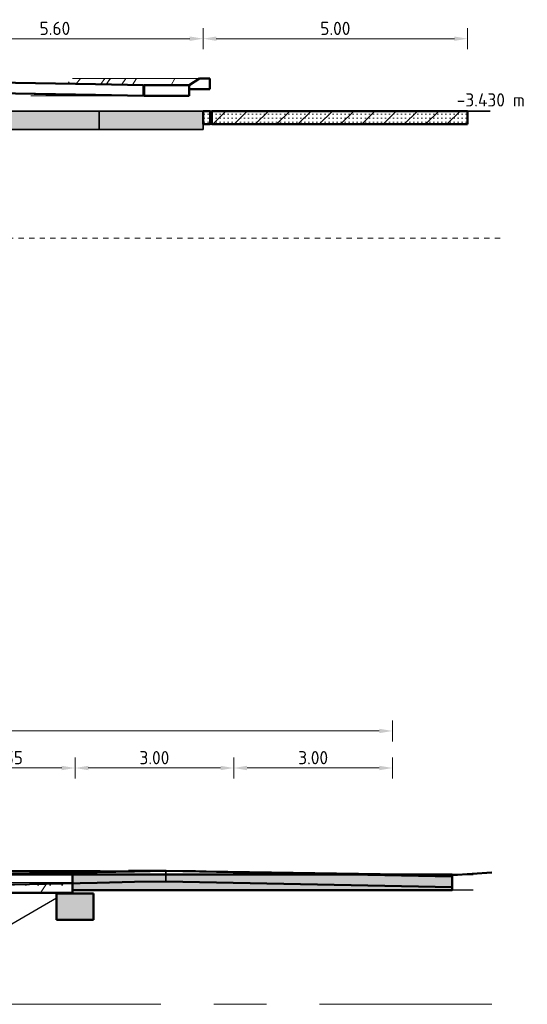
# Model space of a CAD drawing. Header units: metres. Extents: x 115954 to 115994, y 477007 to 477166.
# Tile 9 of 20: x 115977 to 115987, y 477064 to 477083. Entities that reach past the tile are written whole.
import ezdxf

# ---------------------------------------------------------------- set-up
doc = ezdxf.new("R2010")
doc.units = ezdxf.units.M
for name, pattern in [('Demolished', [0.0048000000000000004, 0.0032, -0.0016]), ('Hidden_2_0', [4, 2, -2]), ('XX-AFBREEK', [7, 4, -1, 1, -1])]:
    doc.linetypes.add(name, pattern=pattern)
doc.layers.get('Defpoints').update_dxf_attribs({"lineweight": 25})
for name, color, linetype, lineweight in [('G_IMPT', 8, 'Continuous', 18), ('N-CO-BC-BETONVORM-AD', 252, 'Continuous', 18), ('N-CO-BC-BETONVORM-AD-1', 252, 'Continuous', 35), ('N-CO-BC-BETONVORM-G', 50, 'Continuous', 13), ('N-CO-BC-BETONVORM-G-1', 50, 'Continuous', 18), ('N-CO-BC-BETONVORM-G-2', 50, 'Continuous', 35), ('N-CO-BC-BETONVORM-GD', 90, 'Continuous', 18), ('N-CO-BC-BETONVORM-GD-1', 90, 'Continuous', 50), ('N-CO-BC-BETONVORM-GN', 10, 'Demolished', 18), ('N-WE-GW-GROND_WERK-GD', 7, 'Continuous', 25), ('N-WE-OG-BEBOUWING-GD', 7, 'Continuous', 35), ('N_WE_OG_TOPOGRAFIE_G', 7, 'Continuous', 35), ('N_WE_OG_TOPOGRAFIE_GD', 7, 'Continuous', 50), ('X-XX-AL-AFBREEKLIJN-G', 7, 'XX-AFBREEK', 18), ('X-XX-AL-CONSTRUCTIELIJN-G', 7, 'Continuous', 35), ('X-XX-AL-VERWIJZING_DETAIL-T25', 7, 'Continuous', 25), ('X-XX-AL-VERWIJZING_DOORSNEDE-M', 7, 'Continuous', 18)]:
    doc.layers.add(name, color=color, linetype=linetype, lineweight=lineweight)
doc.styles.add('NLCS-ISO-M100-T25', font='NLCS-ISO.ttf', dxfattribs={"height": 0.25})
doc.dimstyles.new('NLCS-M100-T25-PIJL_L2_H2', dxfattribs={"dimscale": 0.1, "dimtxt": 2.5, "dimasz": 2.5, "dimexe": 2, "dimexo": 2, "dimgap": 0.7, "dimtad": 1, "dimzin": 0, "dimdsep": 46, "dimtxsty": 'NLCS-ISO-M100-T25', "dimcen": 0, "dimdle": 2, "dimclrd": 256, "dimclre": 256, "dimclrt": 256, "dimazin": 0, "dimtfac": 1, "dimtdec": 3, "dimtofl": 0, "dimtmove": 0, "dimatfit": 3, "dimfxl": 2, "dimfxlon": 1, "dimtfillclr": 256, "dimtolj": 1, "dimtzin": 0, "dimlwd": -1, "dimlwe": -1, "dimarcsym": 0})

# ---------------------------------------------------------------- blocks, each defined once
blk = doc.blocks.new('CIB_GM_ADP1_Stootplaat_ROK_DYN - Type 1 D250 L5000-1131790-Section 4')
at = {"layer": 'N-CO-BC-BETONVORM-G-1'}
h = blk.add_hatch(dxfattribs=at)
h.set_pattern_fill('FP_9', color=256, style=0, pattern_type=2)
h.set_pattern_definition([(45, (532892.163, -4715), (-201.1577371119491, 201.1577371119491), []), (0, (532892.163, -4715), (0, 76.2), [3.353, -72.847])])
h.paths.add_polyline_path([(548485.0548777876, -3680.000000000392), (548485.0548777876, -3430.000000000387), (543653.101292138, -3430.000000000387), (543653.101292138, -3680.000000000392)], flags=0)
h.paths.add_polyline_path([(543617.0084634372, -3680.000000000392), (543617.0084634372, -3430.000000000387), (543485.0548777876, -3430.000000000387), (543485.0548777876, -3680.000000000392)], flags=0)
at = {"layer": 'N-CO-BC-BETONVORM-G-2'}
for p, q in [((543653.1012921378, -3430.0000000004), (543617.0084634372, -3430.0000000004)), ((543617.0084634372, -3680.0000000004), (543653.1012921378, -3680.0000000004))]:
    blk.add_line(p, q, dxfattribs=at)
at = {"layer": 'N-CO-BC-BETONVORM-GD-1'}
for p, q in [((543617.0084634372, -3430.0000000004), (543485.0548777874, -3430.0000000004)), ((543485.0548777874, -3430.0000000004), (543485.0548777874, -3680.0000000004)), ((543617.0084634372, -3680.0000000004), (543617.0084634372, -3430.0000000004)), ((543653.1012921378, -3430.0000000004), (543653.1012921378, -3680.0000000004)), ((548485.0548777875, -3430.0000000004), (543653.1012921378, -3430.0000000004)), ((548485.0548777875, -3680.0000000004), (548485.0548777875, -3430.0000000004)), ((543485.0548777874, -3680.0000000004), (543617.0084634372, -3680.0000000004)), ((543653.1012921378, -3680.0000000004), (548485.0548777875, -3680.0000000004))]:
    blk.add_line(p, q, dxfattribs=at)
blk = doc.blocks.new('GM_SLD_Wegontwerp - BH5593-RHD-DO-ZZ-M3-N-000004_SLD_Wegontwerp_dwg-1131003-Section 4')
at = {"layer": 'G_IMPT'}
for p, q in [((525666.2402917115, -3019.999872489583), (525783.4364285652, -2968.134576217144)), ((526363.1309734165, -2900.0000000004), (526754.7473251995, -2900.0000000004)), ((526363.1309733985, -2900.000000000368), (526754.7473251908, -2900.000000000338)), ((526538.0824532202, -3019.999991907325), (526754.7473252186, -2899.999999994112)), ((526754.7473251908, -2900.000000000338), (526860.2415350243, -2895.130996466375)), ((526755.2139933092, -2900.0000000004), (527622.8143544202, -2900.0000000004)), ((526755.2139932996, -2900.000000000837), (527622.8143543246, -2900.000000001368)), ((527464.0206031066, -3020.000000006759), (527622.8143544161, -2899.999999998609)), ((527622.8143543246, -2900.000000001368), (527814.3448621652, -2887.938410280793)), ((527623.0654809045, -2900.0000000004), (528528.050234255, -2900.0000000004)), ((527623.0654809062, -2900.000000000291), (528528.0502341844, -2899.99999999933)), ((528429.6055704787, -3019.999964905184), (528528.0502342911, -2900.000000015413)), ((528528.0502341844, -2899.99999999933), (528691.3840082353, -2883.408574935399)), ((528528.0502342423, -2900.0000000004), (529456.3290616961, -2900.0000000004)), ((528528.0502342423, -2900.0000000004), (529456.3290616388, -2900.000000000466)), ((529419.7696241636, -3019.999999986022), (529456.3290616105, -2900.00000000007)), ((529456.3290616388, -2900.000000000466), (529525.2499993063, -2881.148249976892)), ((529456.3290616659, -2900.0000000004), (530393.1653559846, -2900.0000000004)), ((529456.3290616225, -2900.000000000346), (530393.1653559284, -2900.000000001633)), ((530393.1653559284, -2900.000000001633), (530343.8923860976, -2880.972980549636)), ((530419.0616640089, -3019.999964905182), (530393.1653559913, -2899.999999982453)), ((530393.1653559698, -2900.0000000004), (531323.9401001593, -2900.0000000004)), ((530393.165355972, -2900.000000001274), (531323.9401001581, -2900.000000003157)), ((531323.9401001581, -2900.000000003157), (531173.2745476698, -2882.868784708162)), ((531411.8880395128, -3019.999964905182), (531323.9401001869, -2900.000000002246)), ((531323.9401001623, -2900.0000000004), (532233.9087426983, -2900.0000000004)), ((531323.9401000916, -2900.000000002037), (532233.9087426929, -2900.000000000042)), ((532234.1288655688, -2900.000000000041), (532040.7551573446, -2886.989347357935)), ((532382.7560816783, -3019.999999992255), (532234.1288656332, -2900.000000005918)), ((532234.128865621, -2900.0000000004), (533109.1024643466, -2900.0000000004)), ((532234.1288656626, -2900.000000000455), (533109.1024642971, -2899.999999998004)), ((533109.5284610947, -2899.999999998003), (532978.8703665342, -2893.687624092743)), ((533316.5156502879, -3020.000000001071), (533109.5284611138, -2899.99999999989)), ((533109.528461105, -2900.0000000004), (533649.057053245, -2900.0000000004)), ((533109.528461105, -2900.0000000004), (533649.0570532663, -2900.000000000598)), ((534198.5957650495, -3020.000000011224), (534030.7000329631, -2943.135573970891)), ((541167.1255716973, -2815.999999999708), (541019.7378510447, -2815.999999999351)), ((541167.1255716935, -2815.999999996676), (541084.4739562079, -2917.52070182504)), ((541630.0976770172, -2815.999999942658), (541167.1255716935, -2815.999999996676)), ((541630.0976769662, -2816.000000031), (541548.6510989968, -2925.411347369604)), ((541732.6092567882, -2816.000000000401), (541630.0976769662, -2816.000000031)), ((541732.609256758, -2815.999999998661), (541651.5033021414, -2927.261381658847)), ((541734.2880840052, -2816.000000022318), (541653.188177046, -2927.291688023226)), ((541734.2880840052, -2816.000000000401), (541732.6092567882, -2815.999999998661)), ((542023.3792498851, -2815.999999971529), (541734.2880840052, -2816.000000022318)), ((542023.3792498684, -2815.999999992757), (541943.546500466, -2932.514452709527)), ((542230.0464905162, -2816.000000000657), (542023.3792498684, -2815.999999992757)), ((542230.0464905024, -2816.000000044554), (542151.3951537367, -2936.253090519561)), ((542950.3453088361, -2816.000000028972), (542230.0464905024, -2816.000000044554)), ((542359.703668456, -2940.000000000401), (542373.7141472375, -2940.000000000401)), ((542950.3453088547, -2815.999999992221), (542882.6954122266, -2939.99999999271)), ((543417.7735154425, -2816.000000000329), (542950.3453088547, -2815.999999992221)), ((522495.3228481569, -3093.636367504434), (524516.541709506, -3030.751133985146)), ((522495.3228481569, -3064.807034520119), (522950.9676383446, -3052.380038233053)), ((523847.0260294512, -3087.091284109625), (525665.1575809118, -3020.039918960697)), ((525417.789019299, -3071.706274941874), (526537.1447189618, -3020.043279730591)), ((525666.2400036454, -3019.999999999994), (525420.1658442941, -3020.000000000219)), ((525420.1658442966, -3019.999999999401), (525666.2400035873, -3019.999999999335)), ((526538.0824387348, -3020.000000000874), (525666.240003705, -3020.000000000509)), ((525666.2400036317, -3020.000000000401), (526538.0824386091, -3019.999999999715)), ((527464.0206031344, -3020.000000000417), (526538.0824386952, -3019.999999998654)), ((526538.0824386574, -3020.000000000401), (527464.0206031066, -3020.000000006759)), ((526809.5638035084, -3061.214266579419), (527463.2907055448, -3020.045965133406)), ((528429.605541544, -3020.000000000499), (527464.0206031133, -3020.000000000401)), ((527464.0206032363, -3019.999999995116), (528429.6055416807, -3020.000000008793)), ((528088.9231072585, -3054.606480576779), (528429.1336639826, -3020.047933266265)), ((529419.7696242, -3019.999999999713), (528429.6055416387, -3019.999999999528)), ((528429.6055416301, -3020.000000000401), (529419.7696241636, -3019.999999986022)), ((529305.3046319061, -3051.309287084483), (529419.7696242, -3019.999999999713)), ((530419.0616714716, -3020.000000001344), (529419.769624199, -3020.000000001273)), ((529419.769624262, -3020.000000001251), (530419.0616715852, -3020.000000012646)), ((530499.479098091, -3051.053617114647), (530419.0616714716, -3020.000000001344)), ((531411.8880652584, -3020.000000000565), (530419.0616714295, -3020.000000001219)), ((530419.0616714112, -3019.999999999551), (531411.8880652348, -3020.000000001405)), ((532382.7560817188, -3020.000000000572), (531411.8880651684, -3020.000000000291)), ((531411.8880652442, -3019.999999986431), (532382.7560816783, -3019.999999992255)), ((531709.3199466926, -3053.819074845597), (531412.3119351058, -3020.048195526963)), ((533316.5156502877, -3020.00000000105), (532382.756081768, -3020.000000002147)), ((532382.7560817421, -3020.000000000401), (533316.5156502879, -3020.000000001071)), ((532974.735970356, -3059.829844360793), (532383.4450194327, -3020.046353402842)), ((534198.5957650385, -3019.999999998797), (533316.5156502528, -3019.999999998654)), ((533316.5156502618, -3019.999999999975), (534198.5957650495, -3020.000000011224)), ((534343.1884804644, -3069.600790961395), (533317.4220046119, -3020.04378794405)), ((534585.2513230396, -3019.99999999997), (534198.5957650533, -3020.000000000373)), ((534198.5957650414, -3019.999999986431), (534585.2513229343, -3019.999999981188)), ((535877.5191608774, -3084.052394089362), (534199.6583670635, -3020.040539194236)), ((537669.1246512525, -3104.746411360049), (535258.8992923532, -3027.781000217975)), ((539863.0823016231, -3134.369255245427), (536762.9230162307, -3048.088347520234)), ((541193.9051276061, -3139.830258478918), (538715.8303146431, -3077.856098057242)), ((541085.5439433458, -3140.000000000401), (540232.4861809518, -3140.000000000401)), ((540886.7291363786, -3142.067098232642), (540907.180488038, -3140.125097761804)), ((541085.5743043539, -3140.000000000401), (541261.201397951, -3140.000000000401)), ((542086.1542559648, -3140.000000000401), (541261.2013979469, -3140.000000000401)), ((542152.3756526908, -3139.795029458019), (541453.8763421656, -3123.706604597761)), ((542086.1542559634, -3140.000000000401), (542251.6529470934, -3140.000000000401)), ((542359.7036685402, -3140.000000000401), (542251.6529470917, -3140.000000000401)), ((542359.7036685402, -3140.000000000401), (542373.7141472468, -3140.000000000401))]:
    blk.add_line(p, q, dxfattribs=at)
at = {"layer": 'G_IMPT', "flags": 128}
blk.add_lwpolyline([(540958.1314984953, -2880.732304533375), (540943.1124077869, -2898.666666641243), (540929.496488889, -2914.925495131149)], dxfattribs=at)
at = {"layer": 'N-CO-BC-BETONVORM-GD-1'}
for p, q in [((525783.4364286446, -2768.134576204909), (525420.1658442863, -2820.00000000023)), ((526363.1309734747, -2699.99999999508), (525783.4364286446, -2768.134576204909)), ((526860.2415351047, -2695.130996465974), (526363.1309733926, -2700.000000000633)), ((526363.1309734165, -2900.0000000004), (526363.1309734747, -2699.99999999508)), ((526363.1309733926, -2700.000000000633), (526363.1309733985, -2900.000000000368)), ((527814.3448622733, -2687.938410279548), (526860.2415351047, -2695.130996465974)), ((528691.3840083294, -2683.40857493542), (527814.3448622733, -2687.938410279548)), ((529525.2499992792, -2681.148249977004), (528691.3840083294, -2683.40857493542)), ((530343.8923860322, -2680.972980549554), (529525.2499992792, -2681.148249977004)), ((531173.274547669, -2682.868784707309), (530343.8923860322, -2680.972980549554)), ((532040.755157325, -2686.989347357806), (531173.274547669, -2682.868784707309)), ((532978.8703665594, -2693.687624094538), (532040.755157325, -2686.989347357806)), ((533649.0570531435, -2699.999999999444), (532978.8703665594, -2693.687624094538)), ((534030.7000329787, -2743.135573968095), (533649.0570532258, -2699.99999999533)), ((533649.0570532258, -2699.99999999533), (533649.057053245, -2900.0000000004)), ((533649.0570532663, -2900.000000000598), (533649.0570531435, -2699.999999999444)), ((534585.2513230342, -2819.999999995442), (534030.7000329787, -2743.135573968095)), ((522950.9676383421, -2852.380038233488), (522495.3228481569, -2859.450396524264)), ((524516.5417095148, -2830.751133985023), (522950.9676383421, -2852.380038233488)), ((525420.1658443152, -2820.00000000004), (524516.5417095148, -2830.751133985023)), ((525420.1658442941, -3019.999964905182), (525420.1658443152, -2820.00000000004)), ((525420.1658442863, -2820.00000000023), (525420.1658442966, -3019.999964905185)), ((525420.1658442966, -3019.999999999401), (525783.4364285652, -2968.134576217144)), ((525783.4364285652, -2968.134576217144), (526363.1309734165, -2900.0000000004)), ((526363.1309733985, -2900.000000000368), (526860.2415350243, -2895.130996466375)), ((526860.2415350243, -2895.130996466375), (527814.3448621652, -2887.938410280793)), ((527814.3448621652, -2887.938410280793), (528691.3840082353, -2883.408574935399)), ((528691.3840082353, -2883.408574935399), (529525.2499993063, -2881.148249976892)), ((529525.2499993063, -2881.148249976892), (530343.8923860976, -2880.972980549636)), ((530343.8923860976, -2880.972980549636), (531173.2745476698, -2882.868784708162)), ((531173.2745476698, -2882.868784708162), (532040.7551573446, -2886.989347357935)), ((532040.7551573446, -2886.989347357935), (532978.8703665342, -2893.687624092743)), ((532978.8703665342, -2893.687624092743), (533649.0570532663, -2900.000000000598)), ((533649.057053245, -2900.0000000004), (534030.7000329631, -2943.135573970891)), ((534030.7000329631, -2943.135573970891), (534585.250706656, -3019.999914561)), ((535258.8992923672, -2827.781000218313), (534585.2513231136, -2820.000000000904)), ((534585.2513231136, -2820.000000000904), (534585.2513230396, -3019.999964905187)), ((534585.2513229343, -3019.999964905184), (534585.2513230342, -2819.999999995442)), ((536762.9230162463, -2848.088347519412), (535258.8992923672, -2827.781000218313)), ((538715.8303145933, -2877.856098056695), (536762.9230162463, -2848.088347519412)), ((541453.8763422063, -2923.70660459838), (538715.8303145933, -2877.856098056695)), ((542359.703668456, -2939.999999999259), (541453.8763422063, -2923.70660459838)), ((542359.7036685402, -3140.000000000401), (542359.703668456, -2939.999999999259)), ((542702.8317770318, -2940.000000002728), (542373.7141472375, -2940.000000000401)), ((542373.7141472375, -2940.000000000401), (542373.7141472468, -3140.000000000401)), ((543222.3670891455, -2940.000000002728), (542702.8317770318, -2940.000000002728)), ((543417.7735154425, -2816.000000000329), (543222.3670892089, -2939.999999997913)), ((543222.3670891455, -3140.000000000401), (543222.3670891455, -2940.000000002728)), ((543222.3670892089, -2939.999999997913), (543222.3670890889, -3016.000000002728)), ((543613.1799418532, -2816.000000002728), (543417.7735154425, -2816.000000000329)), ((543613.1799416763, -3016.000000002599), (543613.1799418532, -2816.000000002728)), ((522495.3228481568, -3059.450396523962), (522950.9676383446, -3052.380038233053)), ((522950.9676383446, -3052.380038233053), (524516.541709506, -3030.751133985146)), ((524516.541709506, -3030.751133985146), (525420.1658442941, -3020.000000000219)), ((534585.2513230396, -3019.99999999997), (535258.8992923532, -3027.781000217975)), ((535258.8992923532, -3027.781000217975), (536762.9230162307, -3048.088347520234)), ((536762.9230162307, -3048.088347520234), (538715.8303146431, -3077.856098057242)), ((538715.8303146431, -3077.856098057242), (541453.8763421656, -3123.706604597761)), ((541453.8763421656, -3123.706604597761), (542359.7036685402, -3140.000000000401)), ((542373.7141472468, -3140.000000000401), (542702.8317770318, -3140.000000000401)), ((542702.8317770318, -3140.000000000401), (543222.3670891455, -3140.000000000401)), ((543222.3670890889, -3016.000000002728), (543613.1799416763, -3016.000000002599))]:
    blk.add_line(p, q, dxfattribs=at)
blk = doc.blocks.new('GM_SLD_Wegontwerp - GM_SLD_Wegontwerp-1131005-Section 4')
blk.add_blockref('GM_SLD_Wegontwerp - BH5593-RHD-DO-ZZ-M3-N-000004_SLD_Wegontwerp_dwg-1131003-Section 4', (0, 0))
blk = doc.blocks.new('CIB_DI_Afbreeklijn - Type 1-1143536-Section 4')
at = {"layer": 'X-XX-AL-AFBREEKLIJN-G'}
blk.add_line((549098.1042987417, -5829.87370349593), (525098.1042987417, -5829.873703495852), dxfattribs=at)
blk = doc.blocks.new('*D102')
at = {"layer": 'Defpoints', "color": 0, "transparency": 16777216}
for p in [(115980.5974318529, 477082.5495159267), (115974.9974318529, 477081.1822948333), (115980.5974318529, 477081.1822948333)]:
    blk.add_point(p, dxfattribs=at)
at = {"layer": 'X-XX-AL-VERWIJZING_DOORSNEDE-M', "transparency": 16777216}
for p, q in [((115974.9974318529, 477082.3495159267), (115974.9974318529, 477082.7495159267)), ((115980.5974318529, 477082.3495159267), (115980.5974318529, 477082.7495159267)), ((115975.2474318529, 477082.5495159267), (115980.3474318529, 477082.5495159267))]:
    blk.add_line(p, q, dxfattribs=at)
for points in [[(115975.2474318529, 477082.5911825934), (115975.2474318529, 477082.50784926), (115974.9974318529, 477082.5495159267)], [(115980.3474318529, 477082.5911825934), (115980.3474318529, 477082.50784926), (115980.5974318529, 477082.5495159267)]]:
    blk.add_solid(points, dxfattribs=at)
at = {"layer": 'X-XX-AL-VERWIJZING_DOORSNEDE-M', "transparency": 16777216, "insert": (115977.7974318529, 477082.7445159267), "char_height": 0.25, "width": 0.2756049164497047, "attachment_point": 5, "style": 'NLCS-ISO-M100-T25'}
blk.add_mtext('\\A1;5.60', dxfattribs=at)
blk = doc.blocks.new('*D103')
at = {"layer": 'Defpoints', "color": 0, "transparency": 16777216}
for p in [(115985.5974318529, 477082.5495159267), (115980.5974318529, 477081.1822948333), (115985.5974318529, 477081.1822948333)]:
    blk.add_point(p, dxfattribs=at)
at = {"layer": 'X-XX-AL-VERWIJZING_DOORSNEDE-M', "transparency": 16777216}
for p, q in [((115980.5974318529, 477082.3495159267), (115980.5974318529, 477082.7495159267)), ((115985.5974318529, 477082.3495159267), (115985.5974318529, 477082.7495159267)), ((115980.8474318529, 477082.5495159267), (115985.3474318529, 477082.5495159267))]:
    blk.add_line(p, q, dxfattribs=at)
for points in [[(115980.8474318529, 477082.5911825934), (115980.8474318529, 477082.50784926), (115980.5974318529, 477082.5495159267)], [(115985.3474318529, 477082.5911825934), (115985.3474318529, 477082.50784926), (115985.5974318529, 477082.5495159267)]]:
    blk.add_solid(points, dxfattribs=at)
at = {"layer": 'X-XX-AL-VERWIJZING_DOORSNEDE-M', "transparency": 16777216, "insert": (115983.0974318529, 477082.7445159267), "char_height": 0.25, "width": 0.2756049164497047, "attachment_point": 5, "style": 'NLCS-ISO-M100-T25'}
blk.add_mtext('\\A1;5.00', dxfattribs=at)
blk = doc.blocks.new('SF_Beton_Rechthoekig - 700x500-1300947-Doorsnede B-B')
at = {"layer": 'N-CO-BC-BETONVORM-G', "linetype": 'Hidden_2_0', "lineweight": 25}
blk.add_hatch(color=256, dxfattribs=at).paths.add_polyline_path([(533.0982897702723, -3.860000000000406), (533.2455580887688, -3.860000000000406), (533.2455580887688, -3.360000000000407), (532.5455580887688, -3.360000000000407), (532.5455580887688, -3.860000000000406), (532.9065107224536, -3.860000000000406)], flags=0)
at = {"layer": 'N-CO-BC-BETONVORM-GD', "lineweight": 50}
for p, q in [((533.2455580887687, -3.360000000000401), (532.5455580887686, -3.360000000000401)), ((532.5455580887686, -3.360000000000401), (532.5455580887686, -3.860000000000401)), ((533.2455580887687, -3.860000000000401), (533.2455580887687, -3.360000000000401)), ((532.5455580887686, -3.860000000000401), (533.2455580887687, -3.860000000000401))]:
    blk.add_line(p, q, dxfattribs=at)
blk = doc.blocks.new('GM_SLD_Wegontwerp - BH5593-RHD-DO-ZZ-M3-N-000004_SLD_Wegontwerp_dwg-1371346-Doorsnede B-B')
at = {"layer": 'G_IMPT'}
for p, q in [((534.61091386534, -2.931552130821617), (534.6153432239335, -2.931568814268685)), ((534.6153432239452, -2.931568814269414), (534.610913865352, -2.931552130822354)), ((534.9737386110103, -2.932918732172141), (535.1604554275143, -2.933622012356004)), ((535.1604554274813, -2.933622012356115), (534.9737386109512, -2.932918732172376)), ((540.0244744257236, -3.03855599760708), (540.0276384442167, -3.03854767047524)), ((540.0244744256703, -3.238555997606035), (540.0276384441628, -3.238547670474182))]:
    blk.add_line(p, q, dxfattribs=at)
at = {"layer": 'N-CO-BC-BETONVORM-G', "lineweight": 35}
blk.add_line((534.6109138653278, -3.131552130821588), (534.6109138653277, -2.931552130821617), dxfattribs=at)
at = {"layer": 'N-CO-BC-BETONVORM-GD', "lineweight": 50}
for p, q in [((533.3114529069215, -2.956874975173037), (529.4849498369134, -3.031018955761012)), ((534.0198526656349, -2.943070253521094), (533.3114529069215, -2.956874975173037)), ((534.61091386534, -2.931552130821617), (534.0198526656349, -2.943070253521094)), ((540.0244744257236, -3.03855599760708), (534.610913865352, -2.931552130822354)), ((529.4849498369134, -3.031018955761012), (529.4849498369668, -3.231018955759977)), ((529.4849498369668, -3.231018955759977), (533.3114529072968, -3.156874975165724)), ((533.3114529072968, -3.156874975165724), (534.0198526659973, -3.143070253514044)), ((534.0198526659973, -3.143070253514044), (534.6109138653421, -3.131552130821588)), ((534.6109138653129, -3.131552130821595), (540.0244744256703, -3.238555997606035)), ((540.0244744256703, -3.238555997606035), (540.0244744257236, -3.03855599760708))]:
    blk.add_line(p, q, dxfattribs=at)
blk = doc.blocks.new('GM_SLD_Wegontwerp - GM_SLD_Wegontwerp-1369578-Doorsnede B-B')
blk.add_blockref('GM_SLD_Wegontwerp - BH5593-RHD-DO-ZZ-M3-N-000004_SLD_Wegontwerp_dwg-1371346-Doorsnede B-B', (0, 0))
blk = doc.blocks.new('DI_Afbreeklijn - Type 1-1371879-Doorsnede B-B')
at = {"layer": 'X-XX-AL-AFBREEKLIJN-G'}
blk.add_line((516.5167112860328, -5.454067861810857), (540.7694516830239, -5.454067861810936), dxfattribs=at)
blk = doc.blocks.new('*D190')
at = {"layer": 'Defpoints', "color": 0, "transparency": 16777216}
for p in [(115978.1783095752, 477068.7698009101), (115975.6283095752, 477066.058909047), (115978.1783095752, 477066.058909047)]:
    blk.add_point(p, dxfattribs=at)
at = {"layer": 'X-XX-AL-VERWIJZING_DOORSNEDE-M', "transparency": 16777216}
for p, q in [((115975.6283095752, 477068.5698009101), (115975.6283095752, 477068.9698009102)), ((115978.1783095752, 477068.5698009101), (115978.1783095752, 477068.9698009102)), ((115975.8783095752, 477068.7698009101), (115977.9283095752, 477068.7698009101))]:
    blk.add_line(p, q, dxfattribs=at)
for points in [[(115975.8783095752, 477068.8114675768), (115975.8783095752, 477068.7281342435), (115975.6283095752, 477068.7698009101)], [(115977.9283095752, 477068.8114675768), (115977.9283095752, 477068.7281342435), (115978.1783095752, 477068.7698009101)]]:
    blk.add_solid(points, dxfattribs=at)
at = {"layer": 'X-XX-AL-VERWIJZING_DOORSNEDE-M', "transparency": 16777216, "insert": (115976.9033095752, 477068.9648009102), "char_height": 0.25, "width": 0.2756049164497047, "attachment_point": 5, "style": 'NLCS-ISO-M100-T25'}
blk.add_mtext('\\A1;2.55', dxfattribs=at)
blk = doc.blocks.new('*D191')
at = {"layer": 'Defpoints', "color": 0, "transparency": 16777216}
for p in [(115981.1783095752, 477068.7698009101), (115981.1783095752, 477066.608909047), (115978.1783095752, 477066.058909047)]:
    blk.add_point(p, dxfattribs=at)
at = {"layer": 'X-XX-AL-VERWIJZING_DOORSNEDE-M', "transparency": 16777216}
for p, q in [((115978.1783095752, 477068.5698009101), (115978.1783095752, 477068.9698009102)), ((115981.1783095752, 477068.5698009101), (115981.1783095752, 477068.9698009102)), ((115978.4283095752, 477068.7698009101), (115980.9283095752, 477068.7698009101))]:
    blk.add_line(p, q, dxfattribs=at)
for points in [[(115978.4283095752, 477068.8114675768), (115978.4283095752, 477068.7281342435), (115978.1783095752, 477068.7698009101)], [(115980.9283095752, 477068.8114675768), (115980.9283095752, 477068.7281342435), (115981.1783095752, 477068.7698009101)]]:
    blk.add_solid(points, dxfattribs=at)
at = {"layer": 'X-XX-AL-VERWIJZING_DOORSNEDE-M', "transparency": 16777216, "insert": (115979.6783095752, 477068.9648009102), "char_height": 0.25, "width": 0.2756049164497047, "attachment_point": 5, "style": 'NLCS-ISO-M100-T25'}
blk.add_mtext('\\A1;3.00', dxfattribs=at)
blk = doc.blocks.new('*D192')
at = {"layer": 'Defpoints', "color": 0, "transparency": 16777216}
for p in [(115984.1783095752, 477068.7698009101), (115981.1783095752, 477066.608909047), (115984.1783095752, 477066.608909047)]:
    blk.add_point(p, dxfattribs=at)
at = {"layer": 'X-XX-AL-VERWIJZING_DOORSNEDE-M', "transparency": 16777216}
for p, q in [((115981.1783095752, 477068.5698009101), (115981.1783095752, 477068.9698009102)), ((115984.1783095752, 477068.5698009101), (115984.1783095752, 477068.9698009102)), ((115981.4283095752, 477068.7698009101), (115983.9283095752, 477068.7698009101))]:
    blk.add_line(p, q, dxfattribs=at)
for points in [[(115981.4283095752, 477068.8114675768), (115981.4283095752, 477068.7281342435), (115981.1783095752, 477068.7698009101)], [(115983.9283095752, 477068.8114675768), (115983.9283095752, 477068.7281342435), (115984.1783095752, 477068.7698009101)]]:
    blk.add_solid(points, dxfattribs=at)
at = {"layer": 'X-XX-AL-VERWIJZING_DOORSNEDE-M', "transparency": 16777216, "insert": (115982.6783095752, 477068.9648009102), "char_height": 0.25, "width": 0.2756049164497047, "attachment_point": 5, "style": 'NLCS-ISO-M100-T25'}
blk.add_mtext('\\A1;3.00', dxfattribs=at)
blk = doc.blocks.new('*D193')
at = {"layer": 'Defpoints', "color": 0, "transparency": 16777216}
for p in [(115984.1783095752, 477069.4698009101), (115962.7483095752, 477066.608909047), (115984.1783095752, 477066.608909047)]:
    blk.add_point(p, dxfattribs=at)
at = {"layer": 'X-XX-AL-VERWIJZING_DOORSNEDE-M', "transparency": 16777216}
for p, q in [((115962.7483095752, 477069.2698009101), (115962.7483095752, 477069.6698009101)), ((115984.1783095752, 477069.2698009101), (115984.1783095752, 477069.6698009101)), ((115962.9983095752, 477069.4698009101), (115983.9283095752, 477069.4698009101))]:
    blk.add_line(p, q, dxfattribs=at)
for points in [[(115962.9983095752, 477069.5114675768), (115962.9983095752, 477069.4281342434), (115962.7483095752, 477069.4698009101)], [(115983.9283095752, 477069.5114675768), (115983.9283095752, 477069.4281342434), (115984.1783095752, 477069.4698009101)]]:
    blk.add_solid(points, dxfattribs=at)
at = {"layer": 'X-XX-AL-VERWIJZING_DOORSNEDE-M', "transparency": 16777216, "insert": (115973.4633095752, 477069.6648009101), "char_height": 0.25, "width": 0.3333329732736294, "attachment_point": 5, "style": 'NLCS-ISO-M100-T25'}
blk.add_mtext('\\A1;21.43', dxfattribs=at)

msp = doc.modelspace()

# ---------------------------------------------------------------- hatches: boundary and pattern name
at = {"layer": 'N-CO-BC-BETONVORM-AD', "lineweight": 35}
msp.add_hatch(color=256, dxfattribs=at).paths.add_polyline_path([(115985.1198523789, 477066.458909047), (115985.3072259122, 477066.458909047), (115985.3072259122, 477066.7589090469), (115978.1283095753, 477066.7589090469), (115978.1283095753, 477066.458909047), (115984.517970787, 477066.458909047)], flags=0)
at = {"layer": 'N-CO-BC-BETONVORM-AD'}
h = msp.add_hatch(dxfattribs=at)
h.set_pattern_fill('ACO-BETON_PREFAB', color=256, style=0, pattern_type=2)
h.set_pattern_definition([(58.31000000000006, (115445.2827514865, 477069.7589090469), (-0.7258200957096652, 0.4481006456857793), []), (0, (115445.2827514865, 477069.7589090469), (0, 0.229), [0, -0.229])])
h.paths.add_polyline_path([(115969.3283095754, 477066.408909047), (115975.5783095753, 477066.408909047), (115975.5783095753, 477066.608909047), (115969.3283095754, 477066.608909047)], flags=0)
h.paths.add_polyline_path([(115975.6783095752, 477066.408909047), (115978.1283095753, 477066.408909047), (115978.1283095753, 477066.593006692), (115975.6783095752, 477066.5455344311), (115975.6783095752, 477066.5278900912)], flags=0)
at = {"layer": 'N-CO-BC-BETONVORM-AD-1'}
msp.add_hatch(color=256, dxfattribs=at).paths.add_polyline_path([(115980.1803547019, 477080.8322948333), (115980.5974318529, 477080.8322948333), (115980.5974318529, 477081.1822948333), (115974.9974318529, 477081.1822948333), (115974.9974318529, 477080.8322948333), (115978.4659667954, 477080.8322948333)], flags=0)

# ---------------------------------------------------------------- linework, layer by layer
at = {"layer": 'N-CO-BC-BETONVORM-G', "lineweight": 35}
for p, q in [((115985.3072259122, 477066.7589090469), (115985.5140112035, 477066.7589090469)), ((115985.3103899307, 477066.458909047), (115985.3072259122, 477066.458909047))]:
    msp.add_line(p, q, dxfattribs=at)
at = {"layer": 'N-CO-BC-BETONVORM-GD', "lineweight": 50}
for p, q in [((115985.3072259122, 477066.7589090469), (115968.9283095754, 477066.7589090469)), ((115978.1283095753, 477066.7589090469), (115978.1283095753, 477066.408909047)), ((115985.3072259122, 477066.458909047), (115985.3072259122, 477066.7589090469)), ((115975.6783095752, 477066.408909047), (115978.1283095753, 477066.408909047)), ((115978.1283095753, 477066.458909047), (115985.3072259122, 477066.458909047))]:
    msp.add_line(p, q, dxfattribs=at)
at = {"layer": 'N-CO-BC-BETONVORM-GD', "lineweight": 13}
msp.add_line((115978.1283095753, 477066.608909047), (115975.6783095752, 477066.608909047), dxfattribs=at)
at = {"layer": 'N-CO-BC-BETONVORM-GN', "linetype": 'Hidden_2_0', "lineweight": 25}
for p, q in [((115985.5147441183, 477066.7589090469), (115985.6997792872, 477066.7589090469)), ((115985.6997792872, 477066.458909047), (115985.3103968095, 477066.458909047))]:
    msp.add_line(p, q, dxfattribs=at)
at = {"layer": 'N-WE-GW-GROND_WERK-GD'}
msp.add_line((115976.0014655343, 477065.2589090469), (115977.8283095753, 477066.3136379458), dxfattribs=at)
at = {"layer": 'N-WE-OG-BEBOUWING-GD'}
for p, q in [((115980.5974318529, 477081.1822948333), (115974.9974318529, 477081.1822948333)), ((115978.6370806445, 477080.8322948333), (115978.6370806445, 477081.1822948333)), ((115980.5974318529, 477080.8322948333), (115980.5974318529, 477081.1822948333)), ((115985.0822935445, 477081.1822948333), (115986.0219099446, 477081.1822948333)), ((115974.9974318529, 477080.8322948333), (115980.5974318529, 477080.8322948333))]:
    msp.add_line(p, q, dxfattribs=at)
at = {"layer": 'N_WE_OG_TOPOGRAFIE_G'}
for p, q in [((115978.4788134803, 477066.823339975), (115976.7660088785, 477066.8187021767)), ((115978.6533596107, 477066.8234792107), (115978.4788134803, 477066.823339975)), ((115978.6533596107, 477066.8234792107), (115979.1872857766, 477066.8251352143)), ((115979.1872857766, 477066.8251352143), (115979.6710117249, 477066.8256564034)), ((115979.6710117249, 477066.8256564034), (115979.8895396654, 477066.8272765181)), ((115979.8981052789, 477066.8273400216), (115980.6562998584, 477066.8133376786)), ((115980.2564872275, 477066.8259903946), (115979.8981052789, 477066.8273400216)), ((115980.4581546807, 477066.8252308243), (115980.2564872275, 477066.8259903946)), ((115980.2564872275, 477066.8259903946), (115980.2845500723, 477066.8252669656)), ((115980.2564872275, 477066.8259903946), (115981.8212244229, 477066.7962092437)), ((115980.6562998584, 477066.8133376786), (115984.3579943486, 477066.7589090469)), ((115981.1018533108, 477066.8053288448), (115980.6562998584, 477066.8133376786)), ((115986.0522031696, 477066.7959191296), (115985.3103751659, 477066.7449055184))]:
    msp.add_line(p, q, dxfattribs=at)
at = {"layer": 'N_WE_OG_TOPOGRAFIE_GD'}
for p, q in [((115978.4788431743, 477066.8233400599), (115976.7660627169, 477066.8187022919)), ((115978.6533596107, 477066.823479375), (115978.4788431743, 477066.8233400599)), ((115979.6710022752, 477066.825656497), (115979.1873196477, 477066.8251355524)), ((115979.885451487, 477066.8272464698), (115979.6710022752, 477066.825656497)), ((115980.6562665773, 477066.8133384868), (115979.8980977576, 477066.827340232)), ((115984.3546325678, 477066.7589586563), (115980.6562665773, 477066.8133384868)), ((115986.0522031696, 477066.7959185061), (115985.31038518, 477066.7449055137))]:
    msp.add_line(p, q, dxfattribs=at)

# ---------------------------------------------------------------- block references
at = {"layer": 'N-CO-BC-BETONVORM-G', "lineweight": 35}
for name in ['GM_SLD_Wegontwerp - GM_SLD_Wegontwerp-1369578-Doorsnede B-B', 'SF_Beton_Rechthoekig - 700x500-1300947-Doorsnede B-B']:
    msp.add_blockref(name, (115445.2827514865, 477069.7589090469), dxfattribs=at)
at = {"layer": 'N-CO-BC-BETONVORM-G-1', "xscale": 0.001, "yscale": 0.001, "zscale": 0.001}
msp.add_blockref('GM_SLD_Wegontwerp - GM_SLD_Wegontwerp-1131005-Section 4', (115437.1123769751, 477084.6122948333), dxfattribs=at)
at = {"layer": 'N-CO-BC-BETONVORM-G-2', "xscale": 0.001, "yscale": 0.001, "zscale": 0.001}
msp.add_blockref('CIB_GM_ADP1_Stootplaat_ROK_DYN - Type 1 D250 L5000-1131790-Section 4', (115437.1123769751, 477084.6122948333), dxfattribs=at)
at = {"layer": 'X-XX-AL-CONSTRUCTIELIJN-G', "xscale": 0.001, "yscale": 0.001, "zscale": 0.001}
msp.add_blockref('CIB_DI_Afbreeklijn - Type 1-1143536-Section 4', (115437.1123769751, 477084.6122948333), dxfattribs=at)
at = {"layer": 'X-XX-AL-CONSTRUCTIELIJN-G'}
msp.add_blockref('DI_Afbreeklijn - Type 1-1371879-Doorsnede B-B', (115445.2827514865, 477069.7589090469), dxfattribs=at)

# ---------------------------------------------------------------- texts
at = {"layer": 'X-XX-AL-VERWIJZING_DETAIL-T25', "insert": (115985.3920262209, 477081.5179744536), "char_height": 0.25, "width": 1.615372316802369, "attachment_point": 1, "line_spacing_factor": 1.135194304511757, "style": 'NLCS-ISO-M100-T25'}
msp.add_mtext('-3.430 m', dxfattribs=at)

# ---------------------------------------------------------------- dimensions: what is measured, and where the dimension line sits
at = {"layer": 'X-XX-AL-VERWIJZING_DOORSNEDE-M'}
for base, p1, p2, picture, middle in [((115980.5974318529, 477082.5495159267), (115974.9974318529, 477081.1822948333), (115980.5974318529, 477081.1822948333), '*D102', (115977.7974318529, 477082.7445159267)), ((115985.5974318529, 477082.5495159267), (115980.5974318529, 477081.1822948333), (115985.5974318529, 477081.1822948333), '*D103', (115983.0974318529, 477082.7445159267)), ((115984.1783095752, 477069.4698009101), (115962.7483095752, 477066.608909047), (115984.1783095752, 477066.608909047), '*D193', (115973.4633095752, 477069.6648009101)), ((115978.1783095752, 477068.7698009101), (115975.6283095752, 477066.058909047), (115978.1783095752, 477066.058909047), '*D190', (115976.9033095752, 477068.9648009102)), ((115981.1783095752, 477068.7698009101), (115978.1783095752, 477066.058909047), (115981.1783095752, 477066.608909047), '*D191', (115979.6783095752, 477068.9648009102)), ((115984.1783095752, 477068.7698009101), (115981.1783095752, 477066.608909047), (115984.1783095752, 477066.608909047), '*D192', (115982.6783095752, 477068.9648009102))]:
    dim = msp.add_linear_dim(base=base, p1=p1, p2=p2, dimstyle='NLCS-M100-T25-PIJL_L2_H2', dxfattribs=at)
    dim.commit()
    dim.dimension.update_dxf_attribs({"geometry": picture, "text_midpoint": middle})

doc.saveas('drawing.dxf')
